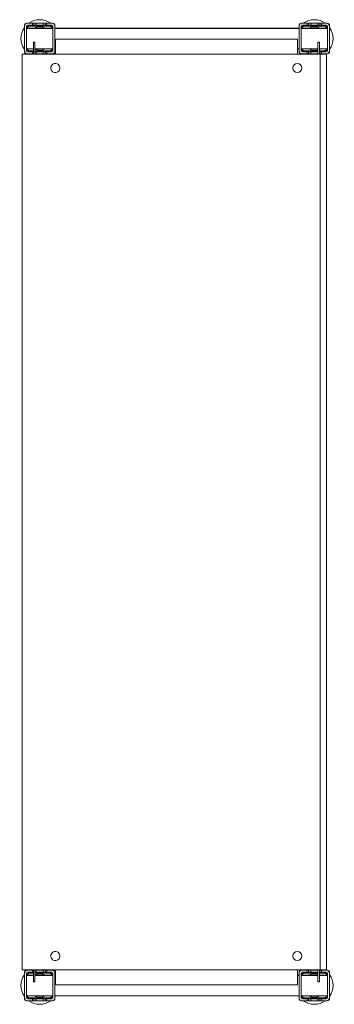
# Model space of a CAD drawing. Header units: millimetres. Extents: x 79 to 388, y -712 to 256.
import ezdxf

# ---------------------------------------------------------------- set-up
doc = ezdxf.new("R2010")
doc.units = ezdxf.units.MM

msp = doc.modelspace()

# ---------------------------------------------------------------- linework, layer by layer
at = {"color": 0, "linetype": 'Continuous', "lineweight": 0}
for p, q in [((86.21, 252.33), (85.71, 252.33)), ((91.21, 252.33), (86.21, 252.33)), ((91.21, 250.33), (91.21, 252.33)), ((91.21, 252.33), (92.61, 252.33)), ((92.61, 252.33), (94.71, 252.33)), ((92.61, 252.33), (92.61, 250.33)), ((101.71, 252.33), (94.71, 252.33)), ((94.71, 252.33), (94.71, 250.33)), ((101.71, 250.33), (101.71, 252.33)), ((101.71, 252.33), (103.81, 252.33)), ((103.81, 252.33), (105.21, 252.33)), ((103.81, 252.33), (103.81, 250.33)), ((110.21, 252.33), (105.21, 252.33)), ((105.21, 252.33), (105.21, 250.33)), ((110.71, 252.33), (110.21, 252.33)), ((356.21, 252.33), (355.71, 252.33)), ((361.21, 252.33), (356.21, 252.33)), ((361.21, 250.33), (361.21, 252.33)), ((362.61, 252.33), (361.21, 252.33)), ((364.71, 252.33), (362.61, 252.33)), ((362.61, 250.33), (362.61, 252.33)), ((371.71, 252.33), (364.71, 252.33)), ((364.71, 252.33), (364.71, 250.33)), ((371.71, 250.33), (371.71, 252.33)), ((373.81, 252.33), (371.71, 252.33)), ((375.21, 252.33), (373.81, 252.33)), ((373.81, 250.33), (373.81, 252.33)), ((380.21, 252.33), (375.21, 252.33)), ((375.21, 252.33), (375.21, 250.33)), ((380.71, 252.33), (380.21, 252.33)), ((83.21, 249.83), (83.21, 249.33)), ((83.21, 249.33), (83.21, 225.33)), ((85.21, 249.33), (85.21, 225.33)), ((85.21, 247.43), (111.21, 247.43)), ((85.21, 247.33), (87.21, 247.33)), ((85.21, 247.23), (111.21, 247.23)), ((91.21, 250.33), (86.21, 250.33)), ((99.21, 247.33), (87.21, 247.33)), ((87.21, 247.33), (87.21, 247.23)), ((108.21, 249.83), (88.21, 249.83)), ((108.21, 249.33), (88.21, 249.33)), ((91.21, 250.33), (92.61, 250.33)), ((92.61, 250.33), (94.71, 250.33)), ((101.71, 250.33), (94.71, 250.33)), ((99.21, 247.23), (99.21, 247.33)), ((99.21, 247.33), (101.21, 247.33)), ((101.21, 247.33), (101.21, 247.23)), ((101.71, 250.33), (103.81, 250.33)), ((103.81, 250.33), (105.21, 250.33)), ((110.21, 250.33), (105.21, 250.33)), ((111.21, 225.33), (111.21, 249.33)), ((113.21, 249.33), (113.21, 249.83)), ((113.21, 225.33), (113.21, 249.33)), ((113.21, 247.43), (353.21, 247.43)), ((113.21, 247.23), (353.21, 247.23)), ((353.21, 249.83), (353.21, 249.33)), ((353.21, 249.33), (353.21, 225.33)), ((355.21, 249.33), (355.21, 225.33)), ((355.21, 247.43), (381.21, 247.43)), ((355.21, 247.23), (381.21, 247.23)), ((361.21, 250.33), (356.21, 250.33)), ((378.21, 249.83), (358.21, 249.83)), ((378.21, 249.33), (358.21, 249.33)), ((361.21, 250.33), (362.61, 250.33)), ((362.61, 250.33), (364.71, 250.33)), ((371.71, 250.33), (364.71, 250.33)), ((365.21, 247.23), (365.21, 247.33)), ((365.21, 247.33), (367.21, 247.33)), ((379.21, 247.33), (367.21, 247.33)), ((367.21, 247.33), (367.21, 247.23)), ((371.71, 250.33), (373.81, 250.33)), ((373.81, 250.33), (375.21, 250.33)), ((380.21, 250.33), (375.21, 250.33)), ((379.21, 247.23), (379.21, 247.33)), ((379.21, 247.33), (381.21, 247.33)), ((381.21, 225.33), (381.21, 249.33)), ((383.21, 249.33), (383.21, 249.83)), ((383.21, 225.33), (383.21, 249.33)), ((92.01, 233.63), (93.51, 233.63)), ((92.01, 233.63), (92.01, 231.83)), ((93.51, 233.63), (93.51, 231.83)), ((113.61, 236.83), (351.61, 236.83)), ((113.61, 236.83), (113.61, 221.83)), ((351.61, 221.83), (351.61, 236.83)), ((373.21, 233.63), (371.71, 233.63)), ((371.71, 231.83), (371.71, 233.63)), ((373.21, 231.83), (373.21, 233.63)), ((83.21, 225.33), (83.21, 224.83)), ((85.21, 227.23), (92.01, 227.23)), ((86.21, 224.33), (91.21, 224.33)), ((88.21, 225.34), (92.01, 225.34)), ((88.21, 224.83), (92.01, 224.83)), ((91.21, 222.33), (91.21, 224.33)), ((92.01, 224.33), (91.21, 224.33)), ((92.01, 221.83), (92.01, 231.83)), ((93.51, 221.83), (93.51, 231.83)), ((93.51, 227.23), (111.21, 227.23)), ((93.51, 225.34), (108.21, 225.34)), ((93.51, 224.83), (108.21, 224.83)), ((94.71, 224.33), (93.51, 224.33)), ((94.71, 224.33), (101.71, 224.33)), ((94.71, 224.33), (94.71, 222.33)), ((101.71, 222.33), (101.71, 224.33)), ((103.81, 224.33), (101.71, 224.33)), ((105.21, 224.33), (103.81, 224.33)), ((103.81, 224.33), (103.81, 222.33)), ((105.21, 224.33), (110.21, 224.33)), ((105.21, 224.33), (105.21, 222.33)), ((113.21, 227.23), (113.61, 227.23)), ((113.21, 224.83), (113.21, 225.33)), ((351.61, 227.23), (353.21, 227.23)), ((353.21, 225.33), (353.21, 224.83)), ((355.21, 227.23), (371.71, 227.23)), ((356.21, 224.33), (361.21, 224.33)), ((358.21, 225.34), (371.71, 225.34)), ((358.21, 224.83), (371.71, 224.83)), ((361.21, 222.33), (361.21, 224.33)), ((362.61, 224.33), (361.21, 224.33)), ((364.71, 224.33), (362.61, 224.33)), ((362.61, 222.33), (362.61, 224.33)), ((364.71, 224.33), (371.71, 224.33)), ((364.71, 224.33), (364.71, 222.33)), ((371.71, 231.83), (371.71, 224.33)), ((371.71, 222.33), (371.71, 224.33)), ((373.21, 231.83), (373.21, 221.83)), ((373.21, 227.23), (381.21, 227.23)), ((373.21, 225.34), (378.21, 225.34)), ((373.21, 224.83), (378.21, 224.83)), ((373.81, 224.33), (373.21, 224.33)), ((375.21, 224.33), (373.81, 224.33)), ((373.81, 222.33), (373.81, 224.33)), ((375.21, 224.33), (380.21, 224.33)), ((375.21, 224.33), (375.21, 222.33)), ((383.21, 224.83), (383.21, 225.33)), ((81.11, 221.83), (81.11, -678.17)), ((84.36, 221.83), (81.11, 221.83)), ((84.36, 221.83), (372.11, 221.83)), ((85.71, 222.33), (86.21, 222.33)), ((86.21, 222.33), (91.21, 222.33)), ((91.21, 222.33), (92.01, 222.33)), ((93.51, 222.33), (94.71, 222.33)), ((94.71, 222.33), (101.71, 222.33)), ((101.71, 222.33), (103.81, 222.33)), ((103.81, 222.33), (105.21, 222.33)), ((105.21, 222.33), (110.21, 222.33)), ((110.21, 222.33), (110.71, 222.33)), ((355.71, 222.33), (356.21, 222.33)), ((356.21, 222.33), (361.21, 222.33)), ((362.61, 222.33), (361.21, 222.33)), ((364.71, 222.33), (362.61, 222.33)), ((364.71, 222.33), (371.71, 222.33)), ((371.71, 222.33), (371.71, 221.83)), ((372.11, 221.83), (374.11, 221.83)), ((373.81, 222.33), (373.21, 222.33)), ((375.21, 222.33), (373.81, 222.33)), ((374.11, 221.83), (374.11, -678.17)), ((380.11, 221.83), (374.11, 221.83)), ((375.21, 222.33), (380.21, 222.33)), ((380.11, 221.83), (380.11, -678.17)), ((380.21, 222.33), (380.71, 222.33)), ((81.11, -678.17), (84.36, -678.17)), ((83.21, -681.17), (83.21, -681.67)), ((83.21, -681.67), (83.21, -705.67)), ((84.36, -678.17), (372.11, -678.17)), ((85.21, -681.67), (85.21, -705.67)), ((85.21, -683.57), (92.01, -683.57)), ((85.21, -683.67), (87.21, -683.67)), ((85.21, -683.77), (92.01, -683.77)), ((86.21, -678.67), (85.71, -678.67)), ((91.21, -678.67), (86.21, -678.67)), ((91.21, -680.67), (86.21, -680.67)), ((92.01, -683.67), (87.21, -683.67)), ((87.21, -683.67), (87.21, -683.77)), ((92.01, -681.17), (88.21, -681.17)), ((92.01, -681.67), (88.21, -681.67)), ((91.21, -680.67), (91.21, -678.67)), ((91.21, -678.67), (92.01, -678.67)), ((91.21, -680.67), (92.01, -680.67)), ((92.01, -688.17), (92.01, -678.17)), ((93.51, -688.17), (93.51, -678.17)), ((93.51, -678.67), (94.71, -678.67)), ((93.51, -680.67), (94.71, -680.67)), ((108.21, -681.17), (93.51, -681.17)), ((108.21, -681.67), (93.51, -681.67)), ((93.51, -683.57), (111.21, -683.57)), ((99.21, -683.67), (93.51, -683.67)), ((93.51, -683.77), (111.21, -683.77)), ((101.71, -678.67), (94.71, -678.67)), ((94.71, -678.67), (94.71, -680.67)), ((101.71, -680.67), (94.71, -680.67)), ((99.21, -683.77), (99.21, -683.67)), ((99.21, -683.67), (101.21, -683.67)), ((101.21, -683.67), (101.21, -683.77)), ((101.71, -680.67), (101.71, -678.67)), ((101.71, -678.67), (103.81, -678.67)), ((101.71, -680.67), (103.81, -680.67)), ((103.81, -678.67), (105.21, -678.67)), ((103.81, -678.67), (103.81, -680.67)), ((103.81, -680.67), (105.21, -680.67)), ((110.21, -678.67), (105.21, -678.67)), ((105.21, -678.67), (105.21, -680.67)), ((110.21, -680.67), (105.21, -680.67)), ((110.71, -678.67), (110.21, -678.67)), ((111.21, -705.67), (111.21, -681.67)), ((113.21, -681.67), (113.21, -681.17)), ((113.21, -705.67), (113.21, -681.67)), ((113.21, -683.57), (113.61, -683.57)), ((113.21, -683.77), (113.61, -683.77)), ((113.61, -678.17), (113.61, -693.17)), ((351.61, -693.17), (351.61, -678.17)), ((351.61, -683.57), (353.21, -683.57)), ((351.61, -683.77), (353.21, -683.77)), ((353.21, -681.17), (353.21, -681.67)), ((353.21, -681.67), (353.21, -705.67)), ((355.21, -681.67), (355.21, -705.67)), ((355.21, -683.57), (371.71, -683.57)), ((355.21, -683.77), (371.71, -683.77)), ((356.21, -678.67), (355.71, -678.67)), ((361.21, -678.67), (356.21, -678.67)), ((361.21, -680.67), (356.21, -680.67)), ((371.71, -681.17), (358.21, -681.17)), ((371.71, -681.67), (358.21, -681.67)), ((361.21, -680.67), (361.21, -678.67)), ((362.61, -678.67), (361.21, -678.67)), ((361.21, -680.67), (362.61, -680.67)), ((364.71, -678.67), (362.61, -678.67)), ((362.61, -680.67), (362.61, -678.67)), ((362.61, -680.67), (364.71, -680.67)), ((371.71, -678.67), (364.71, -678.67)), ((364.71, -678.67), (364.71, -680.67)), ((371.71, -680.67), (364.71, -680.67)), ((365.21, -683.77), (365.21, -683.67)), ((365.21, -683.67), (367.21, -683.67)), ((371.71, -683.67), (367.21, -683.67)), ((367.21, -683.67), (367.21, -683.77)), ((371.71, -678.17), (371.71, -678.67)), ((371.71, -680.67), (371.71, -678.67)), ((371.71, -680.67), (371.71, -688.17)), ((374.11, -678.17), (372.11, -678.17)), ((373.21, -678.17), (373.21, -688.17)), ((373.81, -678.67), (373.21, -678.67)), ((373.21, -680.67), (373.81, -680.67)), ((378.21, -681.17), (373.21, -681.17)), ((378.21, -681.67), (373.21, -681.67)), ((373.21, -683.57), (381.21, -683.57)), ((379.21, -683.67), (373.21, -683.67)), ((373.21, -683.77), (381.21, -683.77)), ((375.21, -678.67), (373.81, -678.67)), ((373.81, -680.67), (373.81, -678.67)), ((373.81, -680.67), (375.21, -680.67)), ((374.11, -678.17), (380.11, -678.17)), ((380.21, -678.67), (375.21, -678.67)), ((375.21, -678.67), (375.21, -680.67)), ((380.21, -680.67), (375.21, -680.67)), ((379.21, -683.77), (379.21, -683.67)), ((379.21, -683.67), (381.21, -683.67)), ((380.71, -678.67), (380.21, -678.67)), ((381.21, -705.67), (381.21, -681.67)), ((383.21, -681.67), (383.21, -681.17)), ((383.21, -705.67), (383.21, -681.67)), ((92.01, -688.17), (92.01, -689.97)), ((92.01, -689.97), (93.51, -689.97)), ((93.51, -688.17), (93.51, -689.97)), ((351.61, -693.17), (113.61, -693.17)), ((371.71, -689.97), (371.71, -688.17)), ((373.21, -689.97), (371.71, -689.97)), ((373.21, -689.97), (373.21, -688.17)), ((83.21, -705.67), (83.21, -706.17)), ((85.21, -703.77), (111.21, -703.77)), ((88.21, -705.66), (108.21, -705.66)), ((88.21, -706.17), (108.21, -706.17)), ((113.21, -703.77), (353.21, -703.77)), ((113.21, -706.17), (113.21, -705.67)), ((353.21, -705.67), (353.21, -706.17)), ((355.21, -703.77), (381.21, -703.77)), ((358.21, -705.66), (378.21, -705.66)), ((358.21, -706.17), (378.21, -706.17)), ((383.21, -706.17), (383.21, -705.67)), ((85.71, -708.67), (86.21, -708.67)), ((86.21, -706.67), (91.21, -706.67)), ((86.21, -708.67), (91.21, -708.67)), ((91.21, -708.67), (91.21, -706.67)), ((92.61, -706.67), (91.21, -706.67)), ((91.21, -708.67), (92.61, -708.67)), ((94.71, -706.67), (92.61, -706.67)), ((92.61, -706.67), (92.61, -708.67)), ((92.61, -708.67), (94.71, -708.67)), ((94.71, -706.67), (101.71, -706.67)), ((94.71, -706.67), (94.71, -708.67)), ((94.71, -708.67), (101.71, -708.67)), ((101.71, -708.67), (101.71, -706.67)), ((103.81, -706.67), (101.71, -706.67)), ((101.71, -708.67), (103.81, -708.67)), ((105.21, -706.67), (103.81, -706.67)), ((103.81, -706.67), (103.81, -708.67)), ((103.81, -708.67), (105.21, -708.67)), ((105.21, -706.67), (110.21, -706.67)), ((105.21, -706.67), (105.21, -708.67)), ((105.21, -708.67), (110.21, -708.67)), ((110.21, -708.67), (110.71, -708.67)), ((355.71, -708.67), (356.21, -708.67)), ((356.21, -706.67), (361.21, -706.67)), ((356.21, -708.67), (361.21, -708.67)), ((361.21, -708.67), (361.21, -706.67)), ((362.61, -706.67), (361.21, -706.67)), ((362.61, -708.67), (361.21, -708.67)), ((364.71, -706.67), (362.61, -706.67)), ((362.61, -708.67), (362.61, -706.67)), ((364.71, -708.67), (362.61, -708.67)), ((364.71, -706.67), (371.71, -706.67)), ((364.71, -706.67), (364.71, -708.67)), ((364.71, -708.67), (371.71, -708.67)), ((371.71, -708.67), (371.71, -706.67)), ((373.81, -706.67), (371.71, -706.67)), ((373.81, -708.67), (371.71, -708.67)), ((375.21, -706.67), (373.81, -706.67)), ((373.81, -708.67), (373.81, -706.67)), ((375.21, -708.67), (373.81, -708.67)), ((375.21, -706.67), (380.21, -706.67)), ((375.21, -706.67), (375.21, -708.67)), ((375.21, -708.67), (380.21, -708.67)), ((380.21, -708.67), (380.71, -708.67))]:
    msp.add_line(p, q, dxfattribs=at)
for centre, radius, start, end in [((86.21, 249.33), 3, 90, 180), ((85.71, 249.83), 2.5, 90, 180), ((110.21, 249.33), 3, 0, 90), ((110.71, 249.83), 2.5, 0, 90), ((356.21, 249.33), 3, 90, 180), ((355.71, 249.83), 2.5, 90, 180), ((380.21, 249.33), 3, 0, 90), ((380.71, 249.83), 2.5, 0, 90), ((86.21, 249.33), 1, 90, 180), ((88.21, 247.33), 2.5, 90, 177.70756), ((88.21, 247.33), 1.99, 90, 177.1251), ((98.21, 237.33), 11.5, 90, 118.56672), ((98.21, 237.33), 11.5, 61.43328, 90), ((108.21, 247.33), 2.5, 2.29244, 90), ((108.21, 247.33), 1.99, 2.8749, 90), ((110.21, 249.33), 1, 0, 90), ((356.21, 249.33), 1, 90, 180), ((358.21, 247.33), 2.5, 90, 177.70756), ((358.21, 247.33), 1.99, 90, 177.1251), ((368.21, 237.33), 11.5, 90, 118.56672), ((368.21, 237.33), 11.5, 61.43328, 90), ((378.21, 247.33), 2.5, 2.29244, 90), ((378.21, 247.33), 1.99, 2.8749, 90), ((380.21, 249.33), 1, 0, 90), ((86.21, 225.33), 3, 180, 270), ((85.71, 224.83), 2.5, 180, 270), ((86.21, 225.33), 1, 180, 270), ((88.21, 227.33), 2.5, 182.29244, 270), ((88.21, 227.33), 1.99, 182.8749, 270), ((98.21, 237.33), 11.5, 245.83721, 270), ((98.21, 237.33), 11.5, 270, 298.56672), ((108.21, 227.33), 2.5, 270, 357.70756), ((108.21, 227.33), 1.99, 270, 357.1251), ((110.21, 225.33), 1, 270, 0), ((110.21, 225.33), 3, 270, 0), ((110.71, 224.83), 2.5, 270, 0), ((356.21, 225.33), 3, 180, 270), ((355.71, 224.83), 2.5, 180, 270), ((356.21, 225.33), 1, 180, 270), ((358.21, 227.33), 2.5, 182.29244, 270), ((358.21, 227.33), 1.99, 182.8749, 270), ((368.21, 237.33), 11.5, 241.43328, 270), ((368.21, 237.33), 11.5, 270, 287.71893), ((368.21, 237.33), 11.5, 295.77146, 298.56672), ((378.21, 227.33), 2.5, 270, 357.70756), ((378.21, 227.33), 1.99, 270, 357.1251), ((380.21, 225.33), 1, 270, 0), ((380.21, 225.33), 3, 270, 0), ((380.71, 224.83), 2.5, 270, 0), ((113.61, 208.33), 4.5, 143.58761, 323.58761), ((113.61, 208.33), 4.5, 323.58761, 143.58761), ((351.61, 208.33), 4.5, 0, 180), ((351.61, 208.33), 4.5, 180, 0), ((113.61, -664.67), 4.5, 143.58761, 323.58761), ((113.61, -664.67), 4.5, 323.58761, 143.58761), ((351.61, -664.67), 4.5, 0, 180), ((351.61, -664.67), 4.5, 180, 0), ((86.21, -681.67), 3, 90, 180), ((85.71, -681.17), 2.5, 90, 180), ((86.21, -681.67), 1, 90, 180), ((88.21, -683.67), 2.5, 90, 177.70756), ((88.21, -683.67), 1.99, 90, 177.1251), ((98.21, -693.67), 11.5, 90, 114.16279), ((98.21, -693.67), 11.5, 61.43328, 90), ((108.21, -683.67), 2.5, 2.29244, 90), ((108.21, -683.67), 1.99, 2.8749, 90), ((110.21, -681.67), 3, 0, 90), ((110.21, -681.67), 1, 0, 90), ((110.71, -681.17), 2.5, 0, 90), ((356.21, -681.67), 3, 90, 180), ((355.71, -681.17), 2.5, 90, 180), ((356.21, -681.67), 1, 90, 180), ((358.21, -683.67), 2.5, 90, 177.70756), ((358.21, -683.67), 1.99, 90, 177.1251), ((368.21, -693.67), 11.5, 90, 118.56672), ((368.21, -693.67), 11.5, 72.28107, 90), ((368.21, -693.67), 11.5, 61.43328, 64.22854), ((378.21, -683.67), 2.5, 2.29244, 90), ((378.21, -683.67), 1.99, 2.8749, 90), ((380.21, -681.67), 3, 0, 90), ((380.21, -681.67), 1, 0, 90), ((380.71, -681.17), 2.5, 0, 90), ((86.21, -705.67), 3, 180, 270), ((85.71, -706.17), 2.5, 180, 270), ((86.21, -705.67), 1, 180, 270), ((88.21, -703.67), 2.5, 182.29244, 270), ((88.21, -703.67), 1.99, 182.8749, 270), ((98.21, -693.67), 11.5, 241.43328, 270), ((98.21, -693.67), 11.5, 270, 298.56672), ((108.21, -703.67), 2.5, 270, 357.70756), ((108.21, -703.67), 1.99, 270, 357.1251), ((110.21, -705.67), 1, 270, 0), ((110.21, -705.67), 3, 270, 0), ((110.71, -706.17), 2.5, 270, 0), ((356.21, -705.67), 3, 180, 270), ((355.71, -706.17), 2.5, 180, 270), ((356.21, -705.67), 1, 180, 270), ((358.21, -703.67), 2.5, 182.29244, 270), ((358.21, -703.67), 1.99, 182.8749, 270), ((368.21, -693.67), 11.5, 241.43328, 270), ((368.21, -693.67), 11.5, 270, 298.56672), ((378.21, -703.67), 2.5, 270, 357.70756), ((378.21, -703.67), 1.99, 270, 357.1251), ((380.21, -705.67), 1, 270, 0), ((380.21, -705.67), 3, 270, 0), ((380.71, -706.17), 2.5, 270, 0)]:
    msp.add_arc(centre, radius, start, end, dxfattribs=at)
at = {"color": 0, "linetype": 'Continuous', "lineweight": 0, "extrusion": (0, 0, -1)}
for centre, start, end in [((-98.21, 237.33), 54.17523, 90), ((-98.21, 237.33), 90, 125.82477), ((-368.21, 237.33), 54.17523, 90), ((-368.21, 237.33), 90, 125.82477), ((-98.21, 237.33), 324.17523, 35.82477), ((-98.21, 237.33), 144.17523, 146.91067), ((-368.21, 237.33), 33.08933, 35.82477), ((-368.21, 237.33), 144.17523, 215.82477), ((-98.21, 237.33), 213.67097, 215.82477), ((-368.21, 237.33), 324.17523, 326.91067), ((-98.21, 237.33), 303.0875, 305.82477), ((-98.21, 237.33), 234.17523, 236.9125), ((-368.21, 237.33), 303.0875, 305.82477), ((-368.21, 237.33), 234.17523, 236.9125), ((-98.21, -693.67), 324.17523, 35.82477), ((-98.21, -693.67), 54.17523, 56.9125), ((-98.21, -693.67), 123.0875, 125.82477), ((-98.21, -693.67), 144.17523, 146.32903), ((-368.21, -693.67), 33.08933, 35.82477), ((-368.21, -693.67), 54.17523, 56.9125), ((-368.21, -693.67), 123.0875, 125.82477), ((-368.21, -693.67), 144.17523, 215.82477), ((-98.21, -693.67), 213.08933, 215.82477), ((-368.21, -693.67), 324.17523, 326.91067), ((-98.21, -693.67), 270, 305.82477), ((-98.21, -693.67), 234.17523, 270), ((-368.21, -693.67), 270, 305.82477), ((-368.21, -693.67), 234.17523, 270)]:
    msp.add_arc(centre, 18.5, start, end, dxfattribs=at)

doc.saveas('drawing.dxf')
